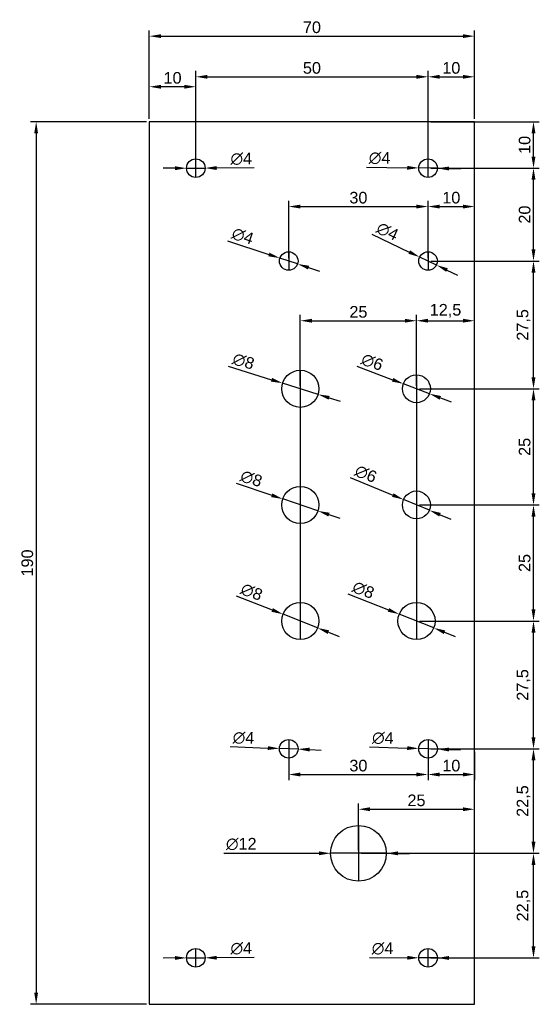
# Model space of a CAD drawing. Header units: millimetres. Extents: x -28 to 84, y 0 to 212.
import ezdxf

# ---------------------------------------------------------------- set-up
doc = ezdxf.new("R2010")
doc.units = ezdxf.units.MM
doc.layers.add('DIMENSIONS', color=22, linetype='Continuous')
doc.styles.get("Standard").update_dxf_attribs({"font": 'arial.ttf'})
doc.dimstyles.new('ISO-25', dxfattribs={"dimtxt": 2.5, "dimasz": 2.5, "dimexe": 1.25, "dimexo": 0.625, "dimtad": 1, "dimtxsty": 'Standard', "dimcen": 2.5, "dimadec": 0, "dimazin": 0, "dimtfac": 1, "dimtmove": 0, "dimatfit": 3, "dimfxl": 1, "dimarcsym": 0})

# ---------------------------------------------------------------- blocks, each defined once
blk = doc.blocks.new('*D1')
at = {"color": 0, "lineweight": -2, "transparency": 16777216}
for p, q in [((16.81, 164.38), (25.73, 161.42)), ((31.9, 159.37), (28.1, 160.63)), ((34.27, 158.58), (36.64, 157.79))]:
    blk.add_line(p, q, dxfattribs=at)
at = {"color": 0, "transparency": 16777216}
for points in [[(25.86, 161.81), (25.6, 161.02), (28.1, 160.63)], [(34.4, 158.98), (34.14, 158.19), (31.9, 159.37)]]:
    blk.add_solid(points, dxfattribs=at)
at = {"layer": 'Defpoints', "color": 0, "transparency": 16777216}
for p in [(28.1, 160.63), (31.9, 159.37)]:
    blk.add_point(p, dxfattribs=at)
at = {"color": 0, "transparency": 16777216, "insert": (20.09, 165.37), "char_height": 2.5, "attachment_point": 5, "rotation": 341.6185}
blk.add_mtext('∅4', dxfattribs=at)
blk = doc.blocks.new('*D2')
at = {"color": 0, "lineweight": -2, "transparency": 16777216}
for p, q in [((47.87, 165.78), (55.94, 161.94)), ((61.81, 159.14), (58.19, 160.86)), ((64.06, 158.06), (66.32, 156.99))]:
    blk.add_line(p, q, dxfattribs=at)
at = {"color": 0, "transparency": 16777216}
for points in [[(56.12, 162.31), (55.76, 161.56), (58.19, 160.86)], [(64.24, 158.44), (63.88, 157.69), (61.81, 159.14)]]:
    blk.add_solid(points, dxfattribs=at)
at = {"layer": 'Defpoints', "color": 0, "transparency": 16777216}
for p in [(58.19, 160.86), (61.81, 159.14)]:
    blk.add_point(p, dxfattribs=at)
at = {"color": 0, "transparency": 16777216, "insert": (51.25, 166.36), "char_height": 2.5, "attachment_point": 5, "rotation": 334.5031}
blk.add_mtext('∅4', dxfattribs=at)
blk = doc.blocks.new('*D3')
at = {"color": 0, "lineweight": -2, "transparency": 16777216}
for p, q in [((17, 137.36), (26.3, 134.44)), ((36.32, 131.3), (28.68, 133.7)), ((38.7, 130.56), (41.09, 129.81))]:
    blk.add_line(p, q, dxfattribs=at)
at = {"color": 0, "transparency": 16777216}
for points in [[(26.42, 134.84), (26.17, 134.05), (28.68, 133.7)], [(38.83, 130.95), (38.58, 130.16), (36.32, 131.3)]]:
    blk.add_solid(points, dxfattribs=at)
at = {"layer": 'Defpoints', "color": 0, "transparency": 16777216}
for p in [(28.68, 133.7), (36.32, 131.3)]:
    blk.add_point(p, dxfattribs=at)
at = {"color": 0, "transparency": 16777216, "insert": (20.26, 138.4), "char_height": 2.5, "attachment_point": 5, "rotation": 342.6004}
blk.add_mtext('∅8', dxfattribs=at)
blk = doc.blocks.new('*D4')
at = {"color": 0, "lineweight": -2, "transparency": 16777216}
for p, q in [((44.65, 137.38), (52.36, 134.45)), ((60.3, 131.43), (54.7, 133.57)), ((62.64, 130.55), (64.98, 129.66))]:
    blk.add_line(p, q, dxfattribs=at)
at = {"color": 0, "transparency": 16777216}
for points in [[(52.51, 134.84), (52.21, 134.06), (54.7, 133.57)], [(62.79, 130.94), (62.49, 130.16), (60.3, 131.43)]]:
    blk.add_solid(points, dxfattribs=at)
at = {"layer": 'Defpoints', "color": 0, "transparency": 16777216}
for p in [(54.7, 133.57), (60.3, 131.43)]:
    blk.add_point(p, dxfattribs=at)
at = {"color": 0, "transparency": 16777216, "insert": (47.97, 138.23), "char_height": 2.5, "attachment_point": 5, "rotation": 339.1902}
blk.add_mtext('∅6', dxfattribs=at)
blk = doc.blocks.new('*D5')
at = {"color": 0, "lineweight": -2, "transparency": 16777216}
for p, q in [((43.25, 113.42), (52.42, 109.61)), ((60.27, 106.35), (54.73, 108.65)), ((62.58, 105.39), (64.89, 104.43))]:
    blk.add_line(p, q, dxfattribs=at)
at = {"color": 0, "transparency": 16777216}
for points in [[(52.58, 110), (52.26, 109.23), (54.73, 108.65)], [(62.74, 105.77), (62.42, 105), (60.27, 106.35)]]:
    blk.add_solid(points, dxfattribs=at)
at = {"layer": 'Defpoints', "color": 0, "transparency": 16777216}
for p in [(54.73, 108.65), (60.27, 106.35)]:
    blk.add_point(p, dxfattribs=at)
at = {"color": 0, "transparency": 16777216, "insert": (46.59, 114.17), "char_height": 2.5, "attachment_point": 5, "rotation": 337.4366}
blk.add_mtext('∅6', dxfattribs=at)
blk = doc.blocks.new('*D6')
at = {"color": 0, "lineweight": -2, "transparency": 16777216}
for p, q in [((18.66, 112.18), (26.34, 109.58)), ((36.29, 106.22), (28.71, 108.78)), ((38.66, 105.42), (41.03, 104.62))]:
    blk.add_line(p, q, dxfattribs=at)
at = {"color": 0, "transparency": 16777216}
for points in [[(26.48, 109.98), (26.21, 109.19), (28.71, 108.78)], [(38.79, 105.81), (38.52, 105.02), (36.29, 106.22)]]:
    blk.add_solid(points, dxfattribs=at)
at = {"layer": 'Defpoints', "color": 0, "transparency": 16777216}
for p in [(28.71, 108.78), (36.29, 106.22)]:
    blk.add_point(p, dxfattribs=at)
at = {"color": 0, "transparency": 16777216, "insert": (21.95, 113.15), "char_height": 2.5, "attachment_point": 5, "rotation": 341.3216}
blk.add_mtext('∅8', dxfattribs=at)
blk = doc.blocks.new('*D7')
at = {"color": 0, "lineweight": -2, "transparency": 16777216}
for p, q in [((18.69, 87.96), (26.45, 84.89)), ((36.22, 81.03), (28.78, 83.97)), ((38.55, 80.11), (40.87, 79.19))]:
    blk.add_line(p, q, dxfattribs=at)
at = {"color": 0, "transparency": 16777216}
for points in [[(26.61, 85.28), (26.3, 84.5), (28.78, 83.97)], [(38.7, 80.5), (38.39, 79.72), (36.22, 81.03)]]:
    blk.add_solid(points, dxfattribs=at)
at = {"layer": 'Defpoints', "color": 0, "transparency": 16777216}
for p in [(28.78, 83.97), (36.22, 81.03)]:
    blk.add_point(p, dxfattribs=at)
at = {"color": 0, "transparency": 16777216, "insert": (22.02, 88.76), "char_height": 2.5, "attachment_point": 5, "rotation": 338.4398}
blk.add_mtext('∅8', dxfattribs=at)
blk = doc.blocks.new('*D8')
at = {"color": 0, "lineweight": -2, "transparency": 16777216}
for p, q in [((42.72, 88.39), (51.46, 84.9)), ((61.22, 81.02), (53.78, 83.98)), ((63.54, 80.1), (65.86, 79.17))]:
    blk.add_line(p, q, dxfattribs=at)
at = {"color": 0, "transparency": 16777216}
for points in [[(51.62, 85.29), (51.31, 84.52), (53.78, 83.98)], [(63.69, 80.48), (63.38, 79.71), (61.22, 81.02)]]:
    blk.add_solid(points, dxfattribs=at)
at = {"layer": 'Defpoints', "color": 0, "transparency": 16777216}
for p in [(53.78, 83.98), (61.22, 81.02)]:
    blk.add_point(p, dxfattribs=at)
at = {"color": 0, "transparency": 16777216, "insert": (46.06, 89.18), "char_height": 2.5, "attachment_point": 5, "rotation": 338.2879}
blk.add_mtext('∅8', dxfattribs=at)
blk = doc.blocks.new('*D9')
at = {"color": 0, "lineweight": -2, "transparency": 16777216}
for p, q in [((17.41, 55.47), (25.5, 55.17)), ((32, 54.93), (28, 55.07)), ((34.5, 54.83), (37, 54.74))]:
    blk.add_line(p, q, dxfattribs=at)
at = {"color": 0, "transparency": 16777216}
for points in [[(25.52, 55.58), (25.49, 54.75), (28, 55.07)], [(34.51, 55.25), (34.48, 54.42), (32, 54.93)]]:
    blk.add_solid(points, dxfattribs=at)
at = {"layer": 'Defpoints', "color": 0, "transparency": 16777216}
for p in [(28, 55.07), (32, 54.93)]:
    blk.add_point(p, dxfattribs=at)
at = {"color": 0, "transparency": 16777216, "insert": (20.28, 57.34), "char_height": 2.5, "attachment_point": 5, "rotation": 357.8605}
blk.add_mtext('∅4', dxfattribs=at)
blk = doc.blocks.new('*D10')
at = {"color": 0, "lineweight": -2, "transparency": 16777216}
for p, q in [((47.41, 55.43), (55.5, 55.15)), ((62, 54.93), (58, 55.07)), ((64.5, 54.85), (67, 54.76))]:
    blk.add_line(p, q, dxfattribs=at)
at = {"color": 0, "transparency": 16777216}
for points in [[(55.52, 55.57), (55.49, 54.74), (58, 55.07)], [(64.51, 55.26), (64.48, 54.43), (62, 54.93)]]:
    blk.add_solid(points, dxfattribs=at)
at = {"layer": 'Defpoints', "color": 0, "transparency": 16777216}
for p in [(58, 55.07), (62, 54.93)]:
    blk.add_point(p, dxfattribs=at)
at = {"color": 0, "transparency": 16777216, "insert": (50.27, 57.3), "char_height": 2.5, "attachment_point": 5, "rotation": 358.0503}
blk.add_mtext('∅4', dxfattribs=at)
blk = doc.blocks.new('*D12')
at = {"color": 0, "lineweight": -2, "transparency": 16777216}
for p, q in [((5.5, 9.97), (3, 9.96)), ((8, 9.99), (12, 10.01)), ((22.6, 10.08), (14.5, 10.03))]:
    blk.add_line(p, q, dxfattribs=at)
at = {"color": 0, "transparency": 16777216}
for points in [[(5.5, 10.39), (5.5, 9.56), (8, 9.99)], [(14.5, 10.44), (14.5, 9.61), (12, 10.01)]]:
    blk.add_solid(points, dxfattribs=at)
at = {"layer": 'Defpoints', "color": 0, "transparency": 16777216}
for p in [(8, 9.99), (12, 10.01)]:
    blk.add_point(p, dxfattribs=at)
at = {"color": 0, "transparency": 16777216, "insert": (19.79, 12.03), "char_height": 2.5, "attachment_point": 5, "rotation": 0.3561}
blk.add_mtext('∅4', dxfattribs=at)
blk = doc.blocks.new('*D13')
at = {"color": 0, "lineweight": -2, "transparency": 16777216}
for p, q in [((47.4, 10.06), (55.5, 10.02)), ((62, 9.99), (58, 10.01)), ((64.5, 9.98), (67, 9.97))]:
    blk.add_line(p, q, dxfattribs=at)
at = {"color": 0, "transparency": 16777216}
for points in [[(55.5, 10.44), (55.5, 9.6), (58, 10.01)], [(64.5, 10.4), (64.5, 9.56), (62, 9.99)]]:
    blk.add_solid(points, dxfattribs=at)
at = {"layer": 'Defpoints', "color": 0, "transparency": 16777216}
for p in [(58, 10.01), (62, 9.99)]:
    blk.add_point(p, dxfattribs=at)
at = {"color": 0, "transparency": 16777216, "insert": (50.21, 12.01), "char_height": 2.5, "attachment_point": 5, "rotation": 359.745}
blk.add_mtext('∅4', dxfattribs=at)
blk = doc.blocks.new('*D14')
at = {"color": 0, "lineweight": -2, "transparency": 16777216}
for p, q in [((5.5, 179.98), (3, 179.97)), ((8, 179.99), (12, 180.01)), ((22.6, 180.05), (14.5, 180.02))]:
    blk.add_line(p, q, dxfattribs=at)
at = {"color": 0, "transparency": 16777216}
for points in [[(5.5, 180.4), (5.5, 179.56), (8, 179.99)], [(14.5, 180.44), (14.5, 179.6), (12, 180.01)]]:
    blk.add_solid(points, dxfattribs=at)
at = {"layer": 'Defpoints', "color": 0, "transparency": 16777216}
for p in [(8, 179.99), (12, 180.01)]:
    blk.add_point(p, dxfattribs=at)
at = {"color": 0, "transparency": 16777216, "insert": (19.79, 182.01), "char_height": 2.5, "attachment_point": 5, "rotation": 0.2344}
blk.add_mtext('∅4', dxfattribs=at)
blk = doc.blocks.new('*D15')
at = {"color": 0, "lineweight": -2, "transparency": 16777216}
for p, q in [((46.74, 180.24), (55.5, 180.08)), ((62, 179.96), (58, 180.04)), ((64.5, 179.92), (67, 179.87))]:
    blk.add_line(p, q, dxfattribs=at)
at = {"color": 0, "transparency": 16777216}
for points in [[(55.51, 180.5), (55.49, 179.66), (58, 180.04)], [(64.51, 180.34), (64.49, 179.5), (62, 179.96)]]:
    blk.add_solid(points, dxfattribs=at)
at = {"layer": 'Defpoints', "color": 0, "transparency": 16777216}
for p in [(58, 180.04), (62, 179.96)]:
    blk.add_point(p, dxfattribs=at)
at = {"color": 0, "transparency": 16777216, "insert": (49.57, 182.16), "char_height": 2.5, "attachment_point": 5, "rotation": 358.9759}
blk.add_mtext('∅4', dxfattribs=at)
blk = doc.blocks.new('*D16')
at = {"color": 0, "lineweight": -2, "transparency": 16777216}
for p, q in [((16.02, 32.52), (36.5, 32.51)), ((51, 32.5), (39, 32.5)), ((53.5, 32.49), (56, 32.49))]:
    blk.add_line(p, q, dxfattribs=at)
at = {"color": 0, "transparency": 16777216}
for points in [[(36.5, 32.92), (36.5, 32.09), (39, 32.5)], [(53.5, 32.91), (53.5, 32.08), (51, 32.5)]]:
    blk.add_solid(points, dxfattribs=at)
at = {"layer": 'Defpoints', "color": 0, "transparency": 16777216}
for p in [(39, 32.5), (51, 32.5)]:
    blk.add_point(p, dxfattribs=at)
at = {"color": 0, "transparency": 16777216, "insert": (19.79, 34.49), "char_height": 2.5, "attachment_point": 5, "rotation": 359.9551}
blk.add_mtext('∅12', dxfattribs=at)
blk = doc.blocks.new('*D17')
at = {"layer": 'Defpoints', "color": 0, "transparency": 16777216}
for p in [(70, 208.41), (0, 190), (70, 190)]:
    blk.add_point(p, dxfattribs=at)
at = {"layer": 'DIMENSIONS', "color": 0, "lineweight": -2, "transparency": 16777216}
for p, q in [((0, 190.62), (0, 209.66)), ((2.5, 208.41), (67.5, 208.41)), ((70, 190.62), (70, 209.66))]:
    blk.add_line(p, q, dxfattribs=at)
at = {"layer": 'DIMENSIONS', "color": 0, "transparency": 16777216}
for points in [[(2.5, 208.83), (2.5, 208), (0, 208.41)], [(67.5, 208.83), (67.5, 208), (70, 208.41)]]:
    blk.add_solid(points, dxfattribs=at)
at = {"layer": 'DIMENSIONS', "color": 0, "transparency": 16777216, "insert": (35, 210.31), "char_height": 2.5, "attachment_point": 5}
blk.add_mtext('70', dxfattribs=at)
blk = doc.blocks.new('*D18')
at = {"layer": 'Defpoints', "color": 0, "transparency": 16777216}
for p in [(0, 190), (-24.36, 0), (0, 0)]:
    blk.add_point(p, dxfattribs=at)
at = {"layer": 'DIMENSIONS', "color": 0, "lineweight": -2, "transparency": 16777216}
for p, q in [((-0.62, 190), (-25.61, 190)), ((-24.36, 187.5), (-24.36, 2.5)), ((-0.62, 0), (-25.61, 0))]:
    blk.add_line(p, q, dxfattribs=at)
at = {"layer": 'DIMENSIONS', "color": 0, "transparency": 16777216}
for points in [[(-24.78, 187.5), (-23.95, 187.5), (-24.36, 190)], [(-24.78, 2.5), (-23.95, 2.5), (-24.36, 0)]]:
    blk.add_solid(points, dxfattribs=at)
at = {"layer": 'DIMENSIONS', "color": 0, "transparency": 16777216, "insert": (-26.26, 95), "char_height": 2.5, "attachment_point": 5, "rotation": 90}
blk.add_mtext('190', dxfattribs=at)
blk = doc.blocks.new('*D19')
at = {"layer": 'Defpoints', "color": 0, "transparency": 16777216}
for p in [(0, 197.52), (0, 190), (10, 180)]:
    blk.add_point(p, dxfattribs=at)
at = {"layer": 'DIMENSIONS', "color": 0, "lineweight": -2, "transparency": 16777216}
for p, q in [((0, 190.62), (0, 198.77)), ((7.5, 197.52), (2.5, 197.52)), ((10, 180.62), (10, 198.77))]:
    blk.add_line(p, q, dxfattribs=at)
at = {"layer": 'DIMENSIONS', "color": 0, "transparency": 16777216}
for points in [[(2.5, 197.93), (2.5, 197.1), (0, 197.52)], [(7.5, 197.93), (7.5, 197.1), (10, 197.52)]]:
    blk.add_solid(points, dxfattribs=at)
at = {"layer": 'DIMENSIONS', "color": 0, "transparency": 16777216, "insert": (5, 199.42), "char_height": 2.5, "attachment_point": 5}
blk.add_mtext('10', dxfattribs=at)
blk = doc.blocks.new('*D20')
at = {"layer": 'Defpoints', "color": 0, "transparency": 16777216}
for p in [(70, 199.66), (70, 190), (60, 180)]:
    blk.add_point(p, dxfattribs=at)
at = {"layer": 'DIMENSIONS', "color": 0, "lineweight": -2, "transparency": 16777216}
for p, q in [((60, 180.62), (60, 200.91)), ((62.5, 199.66), (67.5, 199.66)), ((70, 190.62), (70, 200.91))]:
    blk.add_line(p, q, dxfattribs=at)
at = {"layer": 'DIMENSIONS', "color": 0, "transparency": 16777216}
for points in [[(62.5, 200.08), (62.5, 199.24), (60, 199.66)], [(67.5, 200.08), (67.5, 199.24), (70, 199.66)]]:
    blk.add_solid(points, dxfattribs=at)
at = {"layer": 'DIMENSIONS', "color": 0, "transparency": 16777216, "insert": (65, 201.56), "char_height": 2.5, "attachment_point": 5}
blk.add_mtext('10', dxfattribs=at)
blk = doc.blocks.new('*D21')
at = {"layer": 'Defpoints', "color": 0, "transparency": 16777216}
for p in [(60, 199.66), (10, 180), (60, 180)]:
    blk.add_point(p, dxfattribs=at)
at = {"layer": 'DIMENSIONS', "color": 0, "lineweight": -2, "transparency": 16777216}
for p, q in [((10, 180.62), (10, 200.91)), ((12.5, 199.66), (57.5, 199.66)), ((60, 180.62), (60, 200.91))]:
    blk.add_line(p, q, dxfattribs=at)
at = {"layer": 'DIMENSIONS', "color": 0, "transparency": 16777216}
for points in [[(12.5, 200.08), (12.5, 199.24), (10, 199.66)], [(57.5, 200.08), (57.5, 199.24), (60, 199.66)]]:
    blk.add_solid(points, dxfattribs=at)
at = {"layer": 'DIMENSIONS', "color": 0, "transparency": 16777216, "insert": (35, 201.56), "char_height": 2.5, "attachment_point": 5}
blk.add_mtext('50', dxfattribs=at)
blk = doc.blocks.new('*D22')
at = {"layer": 'Defpoints', "color": 0, "transparency": 16777216}
for p in [(70, 147.15), (57.5, 132.5), (70, 132.5)]:
    blk.add_point(p, dxfattribs=at)
at = {"layer": 'DIMENSIONS', "color": 0, "lineweight": -2, "transparency": 16777216}
for p, q in [((57.5, 133.12), (57.5, 148.4)), ((70, 133.12), (70, 148.4)), ((60, 147.15), (67.5, 147.15))]:
    blk.add_line(p, q, dxfattribs=at)
at = {"layer": 'DIMENSIONS', "color": 0, "transparency": 16777216}
for points in [[(60, 147.57), (60, 146.74), (57.5, 147.15)], [(67.5, 147.57), (67.5, 146.74), (70, 147.15)]]:
    blk.add_solid(points, dxfattribs=at)
at = {"layer": 'DIMENSIONS', "color": 0, "transparency": 16777216, "insert": (63.75, 149.28), "char_height": 2.5, "attachment_point": 5}
blk.add_mtext('12,5', dxfattribs=at)
blk = doc.blocks.new('*D23')
at = {"layer": 'Defpoints', "color": 0, "transparency": 16777216}
for p in [(57.5, 147.15), (32.5, 132.5), (57.5, 132.5)]:
    blk.add_point(p, dxfattribs=at)
at = {"layer": 'DIMENSIONS', "color": 0, "lineweight": -2, "transparency": 16777216}
for p, q in [((32.5, 133.12), (32.5, 148.4)), ((57.5, 133.12), (57.5, 148.4)), ((35, 147.15), (55, 147.15))]:
    blk.add_line(p, q, dxfattribs=at)
at = {"layer": 'DIMENSIONS', "color": 0, "transparency": 16777216}
for points in [[(35, 147.57), (35, 146.74), (32.5, 147.15)], [(55, 147.57), (55, 146.74), (57.5, 147.15)]]:
    blk.add_solid(points, dxfattribs=at)
at = {"layer": 'DIMENSIONS', "color": 0, "transparency": 16777216, "insert": (45, 149.05), "char_height": 2.5, "attachment_point": 5}
blk.add_mtext('25', dxfattribs=at)
blk = doc.blocks.new('*D24')
at = {"layer": 'Defpoints', "color": 0, "transparency": 16777216}
for p in [(60, 171.73), (30, 160), (60, 160)]:
    blk.add_point(p, dxfattribs=at)
at = {"layer": 'DIMENSIONS', "color": 0, "lineweight": -2, "transparency": 16777216}
for p, q in [((30, 160.62), (30, 172.98)), ((32.5, 171.73), (57.5, 171.73)), ((60, 160.62), (60, 172.98))]:
    blk.add_line(p, q, dxfattribs=at)
at = {"layer": 'DIMENSIONS', "color": 0, "transparency": 16777216}
for points in [[(32.5, 172.14), (32.5, 171.31), (30, 171.73)], [(57.5, 172.14), (57.5, 171.31), (60, 171.73)]]:
    blk.add_solid(points, dxfattribs=at)
at = {"layer": 'DIMENSIONS', "color": 0, "transparency": 16777216, "insert": (45, 173.63), "char_height": 2.5, "attachment_point": 5}
blk.add_mtext('30', dxfattribs=at)
blk = doc.blocks.new('*D25')
at = {"layer": 'Defpoints', "color": 0, "transparency": 16777216}
for p in [(70, 171.73), (60, 160), (70, 160)]:
    blk.add_point(p, dxfattribs=at)
at = {"layer": 'DIMENSIONS', "color": 0, "lineweight": -2, "transparency": 16777216}
for p, q in [((60, 160.62), (60, 172.98)), ((62.5, 171.73), (67.5, 171.73)), ((70, 160.62), (70, 172.98))]:
    blk.add_line(p, q, dxfattribs=at)
at = {"layer": 'DIMENSIONS', "color": 0, "transparency": 16777216}
for points in [[(62.5, 172.14), (62.5, 171.31), (60, 171.73)], [(67.5, 172.14), (67.5, 171.31), (70, 171.73)]]:
    blk.add_solid(points, dxfattribs=at)
at = {"layer": 'DIMENSIONS', "color": 0, "transparency": 16777216, "insert": (65, 173.63), "char_height": 2.5, "attachment_point": 5}
blk.add_mtext('10', dxfattribs=at)
blk = doc.blocks.new('*D26')
at = {"layer": 'Defpoints', "color": 0, "transparency": 16777216}
for p in [(30, 55), (60, 55), (60, 49.47)]:
    blk.add_point(p, dxfattribs=at)
at = {"layer": 'DIMENSIONS', "color": 0, "lineweight": -2, "transparency": 16777216}
for p, q in [((30, 54.38), (30, 48.22)), ((60, 54.38), (60, 48.22)), ((32.5, 49.47), (57.5, 49.47))]:
    blk.add_line(p, q, dxfattribs=at)
at = {"layer": 'DIMENSIONS', "color": 0, "transparency": 16777216}
for points in [[(32.5, 49.89), (32.5, 49.05), (30, 49.47)], [(57.5, 49.89), (57.5, 49.05), (60, 49.47)]]:
    blk.add_solid(points, dxfattribs=at)
at = {"layer": 'DIMENSIONS', "color": 0, "transparency": 16777216, "insert": (45, 51.37), "char_height": 2.5, "attachment_point": 5}
blk.add_mtext('30', dxfattribs=at)
blk = doc.blocks.new('*D27')
at = {"color": 0, "lineweight": -2, "transparency": 16777216}
for p, q in [((60, 54.38), (60, 48.22)), ((70, 54.38), (70, 48.22)), ((62.5, 49.47), (67.5, 49.47))]:
    blk.add_line(p, q, dxfattribs=at)
at = {"color": 0, "transparency": 16777216}
for points in [[(62.5, 49.89), (62.5, 49.05), (60, 49.47)], [(67.5, 49.89), (67.5, 49.05), (70, 49.47)]]:
    blk.add_solid(points, dxfattribs=at)
at = {"layer": 'Defpoints', "color": 0, "transparency": 16777216}
for p in [(60, 55), (70, 55), (70, 49.47)]:
    blk.add_point(p, dxfattribs=at)
at = {"color": 0, "transparency": 16777216, "insert": (65, 51.37), "char_height": 2.5, "attachment_point": 5}
blk.add_mtext('10', dxfattribs=at)
blk = doc.blocks.new('*D28')
at = {"layer": 'Defpoints', "color": 0, "transparency": 16777216}
for p in [(70, 41.99), (45, 32.5), (70, 32.5)]:
    blk.add_point(p, dxfattribs=at)
at = {"layer": 'DIMENSIONS', "color": 0, "lineweight": -2, "transparency": 16777216}
for p, q in [((45, 33.12), (45, 43.24)), ((70, 33.12), (70, 43.24)), ((47.5, 41.99), (67.5, 41.99))]:
    blk.add_line(p, q, dxfattribs=at)
at = {"layer": 'DIMENSIONS', "color": 0, "transparency": 16777216}
for points in [[(47.5, 42.41), (47.5, 41.57), (45, 41.99)], [(67.5, 42.41), (67.5, 41.57), (70, 41.99)]]:
    blk.add_solid(points, dxfattribs=at)
at = {"layer": 'DIMENSIONS', "color": 0, "transparency": 16777216, "insert": (57.5, 43.89), "char_height": 2.5, "attachment_point": 5}
blk.add_mtext('25', dxfattribs=at)
blk = doc.blocks.new('*D29')
at = {"layer": 'Defpoints', "color": 0, "transparency": 16777216}
for p in [(60, 190), (82.69, 190), (60, 180)]:
    blk.add_point(p, dxfattribs=at)
at = {"layer": 'DIMENSIONS', "color": 0, "lineweight": -2, "transparency": 16777216}
for p, q in [((60.62, 190), (83.94, 190)), ((82.69, 182.5), (82.69, 187.5)), ((60.62, 180), (83.94, 180))]:
    blk.add_line(p, q, dxfattribs=at)
at = {"layer": 'DIMENSIONS', "color": 0, "transparency": 16777216}
for points in [[(82.27, 187.5), (83.11, 187.5), (82.69, 190)], [(82.27, 182.5), (83.11, 182.5), (82.69, 180)]]:
    blk.add_solid(points, dxfattribs=at)
at = {"layer": 'DIMENSIONS', "color": 0, "transparency": 16777216, "insert": (80.79, 185), "char_height": 2.5, "attachment_point": 5, "rotation": 90}
blk.add_mtext('10', dxfattribs=at)
blk = doc.blocks.new('*D30')
at = {"layer": 'Defpoints', "color": 0, "transparency": 16777216}
for p in [(60, 180), (82.69, 180), (60, 160)]:
    blk.add_point(p, dxfattribs=at)
at = {"layer": 'DIMENSIONS', "color": 0, "lineweight": -2, "transparency": 16777216}
for p, q in [((60.62, 180), (83.94, 180)), ((82.69, 162.5), (82.69, 177.5)), ((60.62, 160), (83.94, 160))]:
    blk.add_line(p, q, dxfattribs=at)
at = {"layer": 'DIMENSIONS', "color": 0, "transparency": 16777216}
for points in [[(82.27, 177.5), (83.11, 177.5), (82.69, 180)], [(82.27, 162.5), (83.11, 162.5), (82.69, 160)]]:
    blk.add_solid(points, dxfattribs=at)
at = {"layer": 'DIMENSIONS', "color": 0, "transparency": 16777216, "insert": (80.79, 170), "char_height": 2.5, "attachment_point": 5, "rotation": 90}
blk.add_mtext('20', dxfattribs=at)
blk = doc.blocks.new('*D31')
at = {"layer": 'Defpoints', "color": 0, "transparency": 16777216}
for p in [(62, 160), (82.69, 160), (60.5, 132.5)]:
    blk.add_point(p, dxfattribs=at)
at = {"layer": 'DIMENSIONS', "color": 0, "lineweight": -2, "transparency": 16777216}
for p, q in [((62.62, 160), (83.94, 160)), ((82.69, 135), (82.69, 157.5)), ((61.12, 132.5), (83.94, 132.5))]:
    blk.add_line(p, q, dxfattribs=at)
at = {"layer": 'DIMENSIONS', "color": 0, "transparency": 16777216}
for points in [[(82.27, 157.5), (83.11, 157.5), (82.69, 160)], [(82.27, 135), (83.11, 135), (82.69, 132.5)]]:
    blk.add_solid(points, dxfattribs=at)
at = {"layer": 'DIMENSIONS', "color": 0, "transparency": 16777216, "insert": (80.56, 146.25), "char_height": 2.5, "attachment_point": 5, "rotation": 90}
blk.add_mtext('27,5', dxfattribs=at)
blk = doc.blocks.new('*D32')
at = {"layer": 'Defpoints', "color": 0, "transparency": 16777216}
for p in [(57.5, 132.5), (82.69, 132.5), (57.5, 107.5)]:
    blk.add_point(p, dxfattribs=at)
at = {"layer": 'DIMENSIONS', "color": 0, "lineweight": -2, "transparency": 16777216}
for p, q in [((58.12, 132.5), (83.94, 132.5)), ((82.69, 110), (82.69, 130)), ((58.12, 107.5), (83.94, 107.5))]:
    blk.add_line(p, q, dxfattribs=at)
at = {"layer": 'DIMENSIONS', "color": 0, "transparency": 16777216}
for points in [[(82.27, 130), (83.11, 130), (82.69, 132.5)], [(82.27, 110), (83.11, 110), (82.69, 107.5)]]:
    blk.add_solid(points, dxfattribs=at)
at = {"layer": 'DIMENSIONS', "color": 0, "transparency": 16777216, "insert": (80.79, 120), "char_height": 2.5, "attachment_point": 5, "rotation": 90}
blk.add_mtext('25', dxfattribs=at)
blk = doc.blocks.new('*D33')
at = {"layer": 'Defpoints', "color": 0, "transparency": 16777216}
for p in [(58.12, 107.5), (82.69, 107.5), (57.5, 82.5)]:
    blk.add_point(p, dxfattribs=at)
at = {"layer": 'DIMENSIONS', "color": 0, "lineweight": -2, "transparency": 16777216}
for p, q in [((58.75, 107.5), (83.94, 107.5)), ((82.69, 85), (82.69, 105)), ((58.12, 82.5), (83.94, 82.5))]:
    blk.add_line(p, q, dxfattribs=at)
at = {"layer": 'DIMENSIONS', "color": 0, "transparency": 16777216}
for points in [[(82.27, 105), (83.11, 105), (82.69, 107.5)], [(82.27, 85), (83.11, 85), (82.69, 82.5)]]:
    blk.add_solid(points, dxfattribs=at)
at = {"layer": 'DIMENSIONS', "color": 0, "transparency": 16777216, "insert": (80.79, 95), "char_height": 2.5, "attachment_point": 5, "rotation": 90}
blk.add_mtext('25', dxfattribs=at)
blk = doc.blocks.new('*D34')
at = {"layer": 'Defpoints', "color": 0, "transparency": 16777216}
for p in [(57.5, 82.5), (82.69, 82.5), (60, 55)]:
    blk.add_point(p, dxfattribs=at)
at = {"layer": 'DIMENSIONS', "color": 0, "lineweight": -2, "transparency": 16777216}
for p, q in [((58.12, 82.5), (83.94, 82.5)), ((82.69, 57.5), (82.69, 80)), ((60.63, 55), (83.94, 55))]:
    blk.add_line(p, q, dxfattribs=at)
at = {"layer": 'DIMENSIONS', "color": 0, "transparency": 16777216}
for points in [[(82.27, 80), (83.11, 80), (82.69, 82.5)], [(82.27, 57.5), (83.11, 57.5), (82.69, 55)]]:
    blk.add_solid(points, dxfattribs=at)
at = {"layer": 'DIMENSIONS', "color": 0, "transparency": 16777216, "insert": (80.56, 68.75), "char_height": 2.5, "attachment_point": 5, "rotation": 90}
blk.add_mtext('27,5', dxfattribs=at)
blk = doc.blocks.new('*D35')
at = {"layer": 'Defpoints', "color": 0, "transparency": 16777216}
for p in [(60, 55), (82.69, 55), (45, 32.5)]:
    blk.add_point(p, dxfattribs=at)
at = {"layer": 'DIMENSIONS', "color": 0, "lineweight": -2, "transparency": 16777216}
for p, q in [((60.62, 55), (83.94, 55)), ((82.69, 35), (82.69, 52.5)), ((45.62, 32.5), (83.94, 32.5))]:
    blk.add_line(p, q, dxfattribs=at)
at = {"layer": 'DIMENSIONS', "color": 0, "transparency": 16777216}
for points in [[(82.27, 52.5), (83.11, 52.5), (82.69, 55)], [(82.27, 35), (83.11, 35), (82.69, 32.5)]]:
    blk.add_solid(points, dxfattribs=at)
at = {"layer": 'DIMENSIONS', "color": 0, "transparency": 16777216, "insert": (80.56, 43.75), "char_height": 2.5, "attachment_point": 5, "rotation": 90}
blk.add_mtext('22,5', dxfattribs=at)
blk = doc.blocks.new('*D36')
at = {"layer": 'Defpoints', "color": 0, "transparency": 16777216}
for p in [(45, 32.5), (82.69, 32.5), (60, 10)]:
    blk.add_point(p, dxfattribs=at)
at = {"layer": 'DIMENSIONS', "color": 0, "lineweight": -2, "transparency": 16777216}
for p, q in [((45.62, 32.5), (83.94, 32.5)), ((82.69, 12.5), (82.69, 30)), ((60.62, 10), (83.94, 10))]:
    blk.add_line(p, q, dxfattribs=at)
at = {"layer": 'DIMENSIONS', "color": 0, "transparency": 16777216}
for points in [[(82.27, 30), (83.11, 30), (82.69, 32.5)], [(82.27, 12.5), (83.11, 12.5), (82.69, 10)]]:
    blk.add_solid(points, dxfattribs=at)
at = {"layer": 'DIMENSIONS', "color": 0, "transparency": 16777216, "insert": (80.56, 21.25), "char_height": 2.5, "attachment_point": 5, "rotation": 90}
blk.add_mtext('22,5', dxfattribs=at)

msp = doc.modelspace()

# ---------------------------------------------------------------- linework, layer by layer
for p, q in [((10, 178), (10, 182)), ((60, 178), (60, 182)), ((30, 162), (30, 158)), ((60, 162), (60, 158)), ((32.5, 136.5), (32.5, 128.5)), ((57.5, 135.5), (57.5, 129.5)), ((32.5, 111.5), (32.5, 103.5)), ((57.5, 110.5), (57.5, 104.5)), ((32.5, 86.5), (32.5, 78.5)), ((57.5, 86.5), (57.5, 78.5)), ((30, 57), (30, 53)), ((60, 57), (60, 53.9)), ((60, 53.9), (60, 53)), ((45, 38.5), (45, 26.5)), ((10, 8), (10, 12)), ((60, 8), (60, 12))]:
    msp.add_line(p, q)
msp.add_lwpolyline([(0, 0), (70, 0), (70, 190), (0, 190)], close=True)
for centre, radius in [((10, 180), 2), ((60, 180), 2), ((30, 160), 2), ((60, 160), 2), ((32.5, 132.5), 4), ((57.5, 132.5), 3), ((32.5, 107.5), 4), ((57.5, 107.5), 3), ((32.5, 82.5), 4), ((57.5, 82.5), 4), ((30, 55), 2), ((60, 55), 2), ((45, 32.5), 6), ((10, 10), 2), ((60, 10), 2)]:
    msp.add_circle(centre, radius)
at = {"layer": 'DIMENSIONS'}
for p, q in [((57.5, 129.5), (57.5, 86.5)), ((32.5, 128.5), (32.5, 86.5))]:
    msp.add_line(p, q, dxfattribs=at)

# ---------------------------------------------------------------- dimensions: what is measured, and where the dimension line sits
for p1, p2, picture, middle in [((8, 179.992), (12, 180.008), '*D14', (19.799, 180.04)), ((36.289, 106.219), (28.711, 108.781), '*D6', (21.946, 113.149)), ((31.999, 54.925), (28.001, 55.075), '*D9', (20.208, 55.366)), ((61.999, 54.932), (58.001, 55.068), '*D10', (50.206, 55.333)), ((8, 9.988), (12, 10.012), '*D12', (19.799, 10.061)), ((62, 9.991), (58, 10.009), '*D13', (50.201, 10.044))]:
    dim = msp.add_diameter_dim_2p(p1=p1, p2=p2, dimstyle='ISO-25')
    dim.commit()
    dim.dimension.update_dxf_attribs({"geometry": picture, "text_midpoint": middle})
for p1, p2, picture, middle in [((62, 179.964), (58, 180.036), '*D15', (49.536, 180.187)), ((31.898, 159.369), (28.102, 160.631), '*D1', (19.464, 163.501)), ((61.805, 159.139), (58.195, 160.861), '*D2', (50.4, 164.578)), ((36.317, 131.304), (28.683, 133.696), '*D3', (19.675, 136.519)), ((60.304, 131.434), (54.696, 133.566), '*D4', (47.274, 136.386)), ((60.27, 106.349), (54.73, 108.651), '*D5', (45.837, 112.346)), ((36.22, 81.03), (28.78, 83.97), '*D7', (21.298, 86.926)), ((61.216, 81.02), (53.784, 83.98), '*D8', (45.327, 87.347)), ((51, 32.495), (39, 32.505), '*D16', (19.785, 32.52))]:
    dim = msp.add_diameter_dim_2p(p1=p1, p2=p2, dimstyle='ISO-25')
    dim.commit()
    dim.dimension.update_dxf_attribs({"geometry": picture, "text_midpoint": middle, "dimtype": 163})
dim = msp.add_linear_dim(base=(70, 49.471), p1=(60, 55), p2=(70, 55), dimstyle='ISO-25')
dim.commit()
dim.dimension.update_dxf_attribs({"geometry": '*D27', "text_midpoint": (65, 51.372)})
for base, p1, p2, picture, middle in [((70, 208.412), (0, 190), (70, 190), '*D17', (35, 210.314)), ((60, 199.661), (10, 180), (60, 180), '*D21', (35, 201.562)), ((70, 199.661), (60, 180), (70, 190), '*D20', (65, 201.562)), ((0, 197.516), (10, 180), (0, 190), '*D19', (5, 199.417)), ((60, 171.728), (30, 160), (60, 160), '*D24', (45, 173.63)), ((70, 171.728), (60, 160), (70, 160), '*D25', (65, 173.63)), ((57.5, 147.153), (32.5, 132.5), (57.5, 132.5), '*D23', (45, 149.055)), ((70, 147.153), (57.5, 132.5), (70, 132.5), '*D22', (63.75, 149.281)), ((60, 49.471), (30, 55), (60, 55), '*D26', (45, 51.373)), ((70, 41.989), (45, 32.5), (70, 32.5), '*D28', (57.5, 43.891))]:
    dim = msp.add_linear_dim(base=base, p1=p1, p2=p2, dimstyle='ISO-25', dxfattribs=at)
    dim.commit()
    dim.dimension.update_dxf_attribs({"geometry": picture, "text_midpoint": middle})
for base, p1, p2, picture, middle in [((-24.362, 0), (0, 190), (0, 0), '*D18', (-26.263, 95)), ((82.689, 190), (60, 180), (60, 190), '*D29', (80.787, 185)), ((82.689, 180), (60, 160), (60, 180), '*D30', (80.787, 170)), ((82.689, 160), (60.5, 132.5), (62, 160), '*D31', (80.562, 146.25)), ((82.689, 132.5), (57.5, 107.5), (57.5, 132.5), '*D32', (80.787, 120)), ((82.689, 107.5), (57.5, 82.5), (58.125, 107.5), '*D33', (80.787, 95)), ((82.689, 82.5), (60, 55), (57.5, 82.5), '*D34', (80.562, 68.75)), ((82.689, 55), (45, 32.5), (60, 55), '*D35', (80.562, 43.75)), ((82.689, 32.5), (60, 10), (45, 32.5), '*D36', (80.562, 21.25))]:
    dim = msp.add_linear_dim(base=base, p1=p1, p2=p2, angle=90, dimstyle='ISO-25', dxfattribs=at)
    dim.commit()
    dim.dimension.update_dxf_attribs({"geometry": picture, "text_midpoint": middle})

doc.saveas('drawing.dxf')
